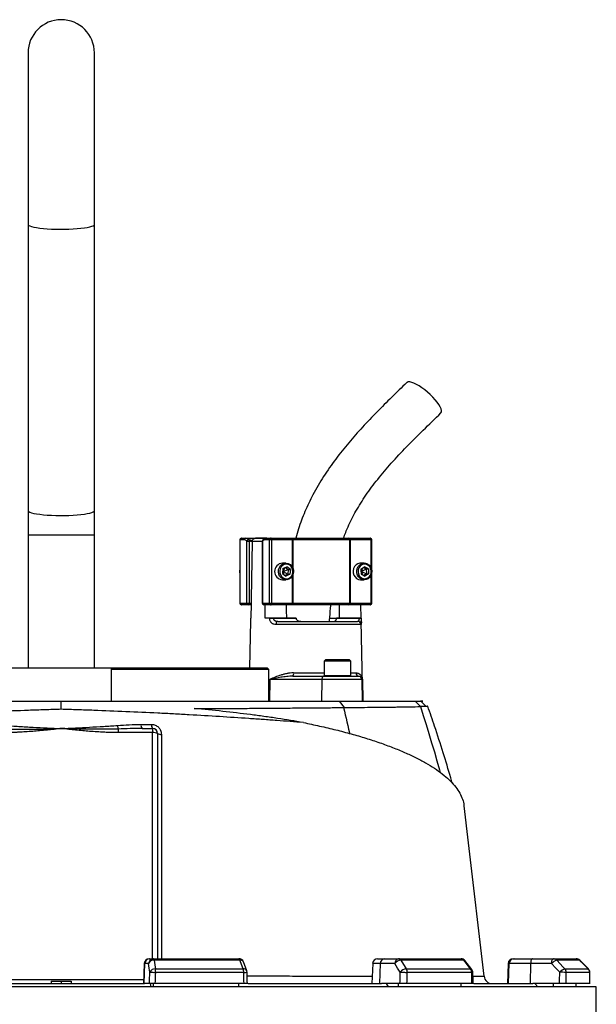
# Model space of a CAD drawing. Header units: millimetres. Extents: x 5387 to 12081, y 2394 to 14725.
# Tile 12 of 12: x 8137 to 9872, y 11763 to 14725. Entities that reach past the tile are written whole.
import ezdxf

# ---------------------------------------------------------------- set-up
doc = ezdxf.new("R2010")
doc.units = ezdxf.units.MM
doc.header["$LTSCALE"] = 5

msp = doc.modelspace()

# ---------------------------------------------------------------- linework, layer by layer
at = {"color": 7, "linetype": 'Continuous', "lineweight": 25}
for p, q in [((8161.6, 14624.9), (8161.6, 14109.1)), ((8361.6, 14109.1), (8361.6, 14624.9)), ((8161.6, 14109.1), (8161.6, 13248)), ((8361.6, 13248), (8361.6, 14109.1)), ((8161.6, 13248), (8161.6, 13174.9)), ((8361.6, 13174.9), (8361.6, 13248)), ((8161.6, 13174.9), (8161.6, 12774.9)), ((8361.6, 12774.9), (8361.6, 13174.9)), ((8798.8, 13159.9), (8798.8, 12969.9)), ((8799.2, 13159.9), (8799.2, 12969.9)), ((8812, 13159.9), (8799.2, 13159.9)), ((8803.8, 13164.9), (8816.5, 13164.9)), ((8816.5, 13164.9), (8879.7, 13164.9)), ((8820.4, 12969.9), (8820.4, 13156.4)), ((8820.4, 13156.4), (8827, 13156.4)), ((8827, 13156.4), (8827, 12969.9)), ((8836.2, 13155.1), (8836.2, 13154)), ((8878.7, 13164.9), (8845.8, 13164.9)), ((8866.4, 13156.4), (8866.4, 12969.9)), ((8866.8, 13156.4), (8866.8, 12969.9)), ((8888, 13159.9), (8875.2, 13159.9)), ((8879.7, 13164.9), (8892.5, 13164.9)), ((8894.6, 13159.9), (8888, 13159.9)), ((8888, 12969.9), (8888, 13159.9)), ((8892.5, 13164.9), (8955.2, 13164.9)), ((8894.6, 13159.9), (8894.6, 12969.9)), ((8957.4, 13159.9), (8894.6, 13159.9)), ((8955.2, 13164.9), (8958.2, 13164.9)), ((8958.8, 13159.9), (8957.4, 13159.9)), ((8958.2, 13164.9), (9126.3, 13164.9)), ((9129.7, 13159.9), (8958.8, 13159.9)), ((9126.3, 13164.9), (9128.9, 13164.9)), ((9128.9, 13164.9), (9191.6, 13164.9)), ((9129.7, 12969.9), (9129.7, 13159.9)), ((9131, 13159.9), (9129.7, 13159.9)), ((9131, 13159.9), (9131, 12969.9)), ((9193.7, 13159.9), (9131, 13159.9)), ((9196.6, 12969.9), (9196.6, 13159.9)), ((8937.8, 13089.9), (8926.9, 13089.9)), ((8928.4, 13073.4), (8927.1, 13059)), ((8927.5, 13063.5), (8929.6, 13064.9)), ((8927.8, 13066.9), (8929.6, 13064.9)), ((8928.4, 13073.4), (8940.4, 13079.3)), ((8932.9, 13075.6), (8929.6, 13064.9)), ((8929.6, 13064.9), (8944.6, 13070.8)), ((8929.6, 13064.9), (8930.7, 13056.1)), ((8929.6, 13064.9), (8943.3, 13056.5)), ((8936.4, 13077.3), (8944.6, 13070.8)), ((8951, 13070.8), (8940.4, 13079.3)), ((8944.6, 13070.8), (8943.3, 13056.5)), ((8944.6, 13070.8), (8951, 13070.8)), ((8951, 13070.8), (8949.6, 13056.5)), ((9173.4, 13089.9), (9162.5, 13089.9)), ((9163.1, 13071.6), (9174.1, 13079.3)), ((9163.1, 13071.6), (9163.6, 13057.2)), ((9163.3, 13066.5), (9165.3, 13064.9)), ((9163.4, 13063.1), (9165.3, 13064.9)), ((9166.9, 13074.3), (9165.3, 13064.9)), ((9165.3, 13064.9), (9179.4, 13072.6)), ((9165.3, 13064.9), (9167.8, 13054.8)), ((9165.3, 13064.9), (9179.9, 13058.2)), ((9171.3, 13077.3), (9179.4, 13072.6)), ((9185.7, 13072.6), (9174.1, 13079.3)), ((9179.4, 13072.6), (9185.7, 13072.6)), ((9179.4, 13072.6), (9179.9, 13058.2)), ((9185.7, 13072.6), (9186.2, 13058.2)), ((8926.9, 13039.9), (8937.8, 13039.9)), ((8927.1, 13059), (8937.7, 13050.5)), ((8943.3, 13056.5), (8935.3, 13052.5)), ((8949.6, 13056.5), (8937.7, 13050.5)), ((8943.3, 13056.5), (8949.6, 13056.5)), ((9162.5, 13039.9), (9173.4, 13039.9)), ((9163.6, 13057.2), (9175.2, 13050.5)), ((9179.9, 13058.2), (9171.7, 13052.5)), ((9186.2, 13058.2), (9175.2, 13050.5)), ((9179.9, 13058.2), (9186.2, 13058.2)), ((8799.2, 12969.9), (8820.4, 12969.9)), ((8824.9, 12964.9), (8803.8, 12964.9)), ((8820.4, 12969.9), (8827, 12969.9)), ((8833.1, 12964.9), (8824.9, 12964.9)), ((8827, 12969.9), (8833.2, 12969.9)), ((8833.2, 12969.9), (8832.4, 12924.9)), ((8866.8, 12969.9), (8888, 12969.9)), ((8892.5, 12964.9), (8871.4, 12964.9)), ((8874.7, 12924.9), (8875.4, 12964.9)), ((8888, 12969.9), (8894.6, 12969.9)), ((8955.2, 12964.9), (8892.5, 12964.9)), ((8894.6, 12969.9), (8957.4, 12969.9)), ((8958.2, 12964.9), (8955.2, 12964.9)), ((8957.4, 12969.9), (8958.8, 12969.9)), ((9126.3, 12964.9), (8958.2, 12964.9)), ((8958.8, 12969.9), (9129.7, 12969.9)), ((9128.9, 12964.9), (9126.3, 12964.9)), ((9191.6, 12964.9), (9128.9, 12964.9)), ((9129.7, 12969.9), (9131, 12969.9)), ((9131, 12969.9), (9193.7, 12969.9)), ((9162.3, 12964.9), (9162.9, 12924.9)), ((8830.8, 12916.7), (8828.4, 12774.9)), ((8831, 12924.9), (8831, 12924.7)), ((8832.4, 12924.9), (8831, 12924.9)), ((8888.7, 12924.9), (8874.7, 12924.9)), ((8888.7, 12924.7), (8888.7, 12924.9)), ((8899.5, 12924.9), (8899.5, 12924.7)), ((8968, 12924.9), (8899.5, 12924.9)), ((8899.5, 12924.7), (8968, 12924.7)), ((8913.1, 12914.9), (9153.4, 12914.9)), ((8968, 12924.9), (8968, 12924.7)), ((9022.8, 12915.5), (9022.8, 12914.9)), ((9035.9, 12914.9), (9035.9, 12915.5)), ((9042.6, 12915.5), (9042.6, 12914.9)), ((9050.2, 12915.5), (9050.2, 12914.9)), ((9061.8, 12914.9), (9061.8, 12915.5)), ((9089.8, 12923.1), (9069.9, 12923.1)), ((9090, 12924.7), (9090, 12924.9)), ((9158.6, 12924.9), (9090, 12924.9)), ((9090, 12924.7), (9158.6, 12924.7)), ((9158.6, 12924.7), (9158.6, 12924.9)), ((9164.3, 12924.7), (9164.3, 12924.9)), ((9168.7, 12674.9), (9164.5, 12916.7)), ((9163.3, 12905.1), (8907.7, 12905.1)), ((9057.8, 12799.9), (9052.8, 12794.9)), ((9057.8, 12799.9), (9107.6, 12799.9)), ((9107.6, 12799.9), (9127.8, 12799.9)), ((9132.8, 12794.9), (9127.8, 12799.9)), ((8111.6, 12774.9), (8411.6, 12774.9)), ((8411.6, 12774.9), (8411.6, 12674.9)), ((8411.6, 12774.9), (8881.6, 12774.9)), ((8886.6, 12769.9), (8411.6, 12769.9)), ((8886.6, 12769.9), (8881.6, 12774.9)), ((8886.6, 12674.9), (8886.6, 12769.9)), ((9052.8, 12794.9), (9052.8, 12751.9)), ((9109.7, 12794.9), (9052.8, 12794.9)), ((9132.8, 12794.9), (9109.7, 12794.9)), ((9132.8, 12751.9), (9132.8, 12794.9)), ((8889.3, 12740.1), (8888.6, 12674.9)), ((9045.9, 12740.1), (8889.3, 12740.1)), ((8958.6, 12749.9), (9052.3, 12749.9)), ((9045.9, 12740.1), (9045.1, 12674.9)), ((9166.3, 12740.1), (9045.9, 12740.1)), ((9052.3, 12749.9), (9156.3, 12749.9)), ((9156.3, 12749.9), (9157.1, 12749.9)), ((9166.3, 12740.1), (9167.4, 12674.9)), ((9167.6, 12740.1), (9166.3, 12740.1)), ((9167.6, 12740.1), (9168.7, 12674.9)), ((8261.3, 12650.2), (8261.4, 12674.9)), ((9113.9, 12655.6), (9098.5, 12674.9)), ((9343, 12658.5), (9326.9, 12674.9)), ((8432.9, 12590.9), (8432.9, 12580.1)), ((8504.7, 12592.5), (8536.6, 12592.5)), ((8536.6, 12592.5), (8536.6, 12580.1)), ((8536.6, 12580.1), (8432.9, 12580.1)), ((8551.6, 12577.5), (8551.6, 11899.9)), ((8511.3, 11885.4), (8509.2, 11824.9)), ((8510.8, 11824.9), (8512.9, 11885.4)), ((8524.5, 11885.4), (8512.9, 11885.4)), ((8526.3, 11899.9), (8527.6, 11899.9)), ((8527.6, 11899.9), (8539.3, 11899.9)), ((8539.3, 11899.9), (8795.8, 11899.9)), ((8799.3, 11895.5), (8541.2, 11895.5)), ((8819.6, 11863.9), (8809.8, 11890.2)), ((9198.7, 11885.4), (9196.5, 11824.9)), ((9213.6, 11899.9), (9233.7, 11899.9)), ((9220.6, 11824.9), (9222.2, 11885.4)), ((9265.3, 11885.4), (9222.2, 11885.4)), ((9233.7, 11899.9), (9276.8, 11899.9)), ((9276.8, 11899.9), (9464.6, 11899.9)), ((9472.6, 11895.5), (9283.7, 11895.5)), ((9497, 11868), (9476.3, 11894.2)), ((9606.5, 11885.4), (9604.4, 11824.9)), ((9607.3, 11824.9), (9609.4, 11885.4)), ((9674.1, 11885.4), (9609.4, 11885.4)), ((9621.5, 11899.9), (9624.1, 11899.9)), ((9624.1, 11899.9), (9679.2, 11899.9)), ((9673.4, 11824.9), (9674.1, 11885.4)), ((9737.2, 11885.4), (9674.1, 11885.4)), ((9679.2, 11899.9), (9742.3, 11899.9)), ((9742.3, 11899.9), (9811, 11899.9)), ((9821.5, 11895.5), (9752.3, 11895.5)), ((9847.6, 11869.2), (9821.7, 11895.4)), ((9847.6, 11869.2), (9821.7, 11895.4)), ((8544.9, 11869.3), (8809.1, 11869.3)), ((8810.6, 11858.7), (8545.7, 11858.7)), ((9299.9, 11869.3), (9493.3, 11869.3)), ((9496.7, 11858.7), (9302.7, 11858.7)), ((9776.6, 11869.3), (9847.4, 11869.3)), ((9851.8, 11858.7), (9780.8, 11858.7)), ((8010.9, 11824.9), (8512.2, 11824.9)), ((8231.6, 11832.4), (8231.6, 11824.9)), ((8231.6, 11832.4), (8261.6, 11832.4)), ((8261.6, 11832.4), (8261.6, 11824.9)), ((8261.6, 11832.4), (8291.6, 11832.4)), ((8291.6, 11832.4), (8291.6, 11824.9)), ((8527, 11824.9), (8512.2, 11824.9)), ((8529, 11824.9), (8530.8, 11814.9)), ((8539.3, 11814.9), (8539.3, 11824.9)), ((8811.7, 11824.9), (8544.5, 11824.9)), ((8795.8, 11814.9), (8795.8, 11824.9)), ((8823.7, 11824.9), (9225.7, 11824.9)), ((9280.6, 11824.9), (9225.7, 11824.9)), ((9238.8, 11824.9), (9245.2, 11814.9)), ((9276.8, 11814.9), (9276.8, 11824.9)), ((9497.4, 11824.9), (9301.8, 11824.9)), ((9464.6, 11814.9), (9464.6, 11824.9)), ((9503, 11824.9), (9680.8, 11824.9)), ((9761.1, 11824.9), (9680.8, 11824.9)), ((9686.7, 11824.9), (9696.1, 11814.9)), ((9742.3, 11814.9), (9742.3, 11824.9)), ((9852, 11824.9), (9780.4, 11824.9)), ((9811, 11814.9), (9811, 11824.9)), ((9871.6, 11814.9), (6651.6, 11814.9)), ((9871.6, 11369.8), (9871.6, 11814.9))]:
    msp.add_line(p, q, dxfattribs=at)
at = {"color": 8, "linetype": 'Continuous', "lineweight": 25}
for p, q in [((8161.6, 13174.9), (8361.6, 13174.9)), ((8799.2, 13159.9), (8798.8, 13159.9)), ((8826.5, 13161), (8836.8, 13158)), ((8866.4, 13155.1), (8836.2, 13155.1)), ((8866.4, 13156.4), (8866.8, 13156.4)), ((8957.4, 13077.5), (8957.4, 13159.9)), ((8958.8, 13159.9), (8958.8, 13074.1)), ((9193.7, 13076), (9193.7, 13159.9)), ((9196.6, 13159.9), (9193.7, 13159.9)), ((8957.4, 12969.9), (8957.4, 13052.4)), ((8958.8, 13055.8), (8958.8, 12969.9)), ((9193.7, 12969.9), (9193.7, 13053.8)), ((8798.8, 12969.9), (8799.2, 12969.9)), ((8866.4, 12969.9), (8866.8, 12969.9)), ((9193.7, 12969.9), (9196.6, 12969.9)), ((9069.7, 12924.7), (9090.8, 12924.7)), ((8960.8, 12759.7), (9052.8, 12759.7)), ((9052.8, 12751.9), (9109.7, 12751.9)), ((9109.7, 12751.9), (9132.8, 12751.9)), ((9132.8, 12759.7), (9148.2, 12759.7)), ((8536.6, 11899.9), (8536.6, 12580.1)), ((8512.9, 11885.4), (8511.3, 11885.4)), ((9222.2, 11885.4), (9198.7, 11885.4)), ((9609.4, 11885.4), (9606.5, 11885.4)), ((9821.5, 11895.5), (9821.7, 11895.5)), ((9847.4, 11869.3), (9847.7, 11869.3)), ((9851.8, 11858.7), (9852, 11858.8)), ((8013.4, 11837.3), (8509.7, 11837.3))]:
    msp.add_line(p, q, dxfattribs=at)
at = {"color": 8, "linetype": 'Continuous', "lineweight": 25, "flags": 128}
for points in [[(8161.6, 14109.1), (8161.8, 14108.1), (8163.6, 14106.2), (8167.1, 14104.3), (8172.3, 14102.5), (8179.1, 14100.8), (8187.4, 14099.3), (8197, 14097.9), (8207.7, 14096.8), (8219.5, 14095.8), (8231.9, 14095.1), (8244.9, 14094.7), (8258.2, 14094.5), (8271.6, 14094.5), (8284.7, 14094.9), (8297.5, 14095.5), (8309.6, 14096.3), (8320.9, 14097.3), (8331.1, 14098.6), (8340, 14100), (8347.6, 14101.6), (8353.6, 14103.4), (8358, 14105.2), (8360.7, 14107.2), (8361.6, 14109.1)], [(8161.6, 13248), (8161.8, 13247), (8163.6, 13245.1), (8167.1, 13243.2), (8172.3, 13241.4), (8179.1, 13239.7), (8187.4, 13238.2), (8197, 13236.9), (8207.7, 13235.7), (8219.5, 13234.8), (8231.9, 13234.1), (8244.9, 13233.6), (8258.2, 13233.4), (8271.6, 13233.5), (8284.7, 13233.8), (8297.5, 13234.4), (8309.6, 13235.2), (8320.9, 13236.2), (8331.1, 13237.5), (8340, 13239), (8347.6, 13240.6), (8353.6, 13242.3), (8358, 13244.2), (8360.7, 13246.1), (8361.6, 13248)], [(9111.1, 12655.5), (9113.7, 12644.8), (9116.2, 12634), (9118.7, 12623.2), (9121.2, 12612.4), (9123.7, 12601.6), (9126.1, 12590.8), (9128.6, 12580), (9129.1, 12577.7)], [(9342.1, 12658.4), (9350.9, 12631.4), (9359.4, 12604.3), (9367.8, 12577.1), (9376.1, 12549.9), (9384.2, 12522.6), (9392.1, 12495.3), (9399.8, 12467.9), (9401.9, 12460.5)]]:
    msp.add_lwpolyline(points, dxfattribs=at)
at = {"color": 7, "linetype": 'Continuous', "lineweight": 25, "flags": 128}
for points in [[(9403.9, 13541.8), (9404.2, 13542.1), (9405.6, 13545.1), (9405.8, 13549.2), (9404.5, 13554.3), (9401.9, 13560.3), (9398, 13567), (9392.9, 13574.2), (9386.8, 13581.7), (9379.8, 13589.4), (9372, 13597), (9363.8, 13604.4), (9355.3, 13611.4), (9346.7, 13617.7), (9338.3, 13623.3), (9330.2, 13627.9), (9322.8, 13631.5), (9316, 13633.9), (9310.3, 13635.2), (9305.6, 13635.2), (9302.1, 13633.9), (9301.2, 13633.2)], [(8836.2, 13154), (8833.4, 12983), (8833.2, 12969.9)], [(8894.6, 13159.9), (8894.6, 13160.9), (8894.5, 13161.8), (8894.3, 13162.7), (8894, 13163.4), (8893.7, 13164.1), (8893.3, 13164.5), (8892.9, 13164.8), (8892.5, 13164.9)], [(8957.4, 13159.9), (8957.3, 13160.9), (8957.2, 13161.8), (8957, 13162.7), (8956.7, 13163.4), (8956.4, 13164.1), (8956, 13164.5), (8955.6, 13164.8), (8955.2, 13164.9)], [(9131, 13159.9), (9130.9, 13160.9), (9130.8, 13161.8), (9130.6, 13162.7), (9130.4, 13163.4), (9130, 13164.1), (9129.7, 13164.5), (9129.3, 13164.8), (9128.9, 13164.9)], [(9193.7, 13159.9), (9193.7, 13160.9), (9193.5, 13161.8), (9193.3, 13162.7), (9193.1, 13163.4), (9192.8, 13164.1), (9192.4, 13164.5), (9192, 13164.8), (9191.6, 13164.9)], [(8960.3, 13062.4), (8958.8, 13055.7), (8955.8, 13049.8), (8951.4, 13045), (8946.1, 13041.7), (8940.1, 13040), (8933.9, 13040.3), (8928, 13042.3), (8922.9, 13046.1), (8918.8, 13051.2), (8916.2, 13057.3), (8915.1, 13064), (8915.7, 13070.8), (8918, 13077.2), (8921.7, 13082.6), (8926.6, 13086.7), (8932.4, 13089.2), (8938.5, 13089.9), (8944.6, 13088.7), (8950.2, 13085.8), (8954.8, 13081.3), (8958.2, 13075.6), (8960.1, 13069.2), (8960.3, 13062.4)], [(8958.9, 13062.7), (8958.6, 13068.9), (8956.8, 13074.9), (8953.5, 13080), (8949.1, 13083.9), (8943.9, 13086.2), (8938.2, 13086.9), (8932.6, 13085.7), (8927.6, 13082.9), (8923.4, 13078.6), (8920.6, 13073.2), (8919.2, 13067.1), (8919.4, 13060.9), (8921.2, 13055), (8924.5, 13049.8), (8928.9, 13045.9), (8934.2, 13043.6), (8939.8, 13042.9), (8945.4, 13044.1), (8950.5, 13046.9), (8954.6, 13051.2), (8957.5, 13056.6), (8958.9, 13062.7)], [(9162.5, 13089.9), (9160.1, 13089.8), (9154.1, 13088.1), (9148.7, 13084.7), (9144.4, 13079.9), (9141.4, 13074), (9140, 13067.3), (9140.2, 13060.5), (9142.1, 13054), (9145.5, 13048.4), (9150.2, 13043.9), (9155.8, 13041), (9161.9, 13039.9), (9162.5, 13039.9)], [(9196, 13065.9), (9195.4, 13059.1), (9193.2, 13052.8), (9189.5, 13047.3), (9184.6, 13043.2), (9178.9, 13040.6), (9172.7, 13039.9), (9166.7, 13041), (9161.1, 13043.9), (9156.4, 13048.4), (9153, 13054), (9151.1, 13060.5), (9150.8, 13067.3), (9152.3, 13074), (9155.3, 13079.9), (9159.6, 13084.7), (9165, 13088.1), (9171, 13089.8), (9177.1, 13089.6), (9183, 13087.5), (9188.2, 13083.8), (9192.3, 13078.7), (9195, 13072.6), (9196, 13065.9)], [(9194.6, 13065.8), (9193.6, 13071.9), (9191, 13077.5), (9187.1, 13082.1), (9182.2, 13085.3), (9176.7, 13086.8), (9171, 13086.5), (9165.7, 13084.5), (9161, 13080.9), (9157.5, 13076.1), (9155.3, 13070.3), (9154.7, 13064), (9155.8, 13057.9), (9158.3, 13052.3), (9162.2, 13047.7), (9167.1, 13044.5), (9172.6, 13043), (9178.3, 13043.3), (9183.7, 13045.3), (9188.3, 13048.9), (9191.8, 13053.8), (9194, 13059.5), (9194.6, 13065.8)], [(8824.9, 12964.9), (8825.3, 12965), (8825.7, 12965.3), (8826.1, 12965.7), (8826.4, 12966.4), (8826.6, 12967.1), (8826.8, 12968), (8827, 12968.9), (8827, 12969.9)], [(8892.5, 12964.9), (8892.9, 12965), (8893.3, 12965.3), (8893.7, 12965.7), (8894, 12966.4), (8894.3, 12967.1), (8894.5, 12968), (8894.6, 12968.9), (8894.6, 12969.9)], [(8940.1, 12924.9), (8939.7, 12948.7), (8939.4, 12964.9)], [(8955.2, 12964.9), (8955.6, 12965), (8956, 12965.3), (8956.4, 12965.7), (8956.7, 12966.4), (8957, 12967.1), (8957.2, 12968), (8957.3, 12968.9), (8957.4, 12969.9)], [(9098.2, 12964.9), (9097.9, 12948.7), (9097.5, 12924.9)], [(9128.9, 12964.9), (9129.3, 12965), (9129.7, 12965.3), (9130, 12965.7), (9130.4, 12966.4), (9130.6, 12967.1), (9130.8, 12968), (9130.9, 12968.9), (9131, 12969.9)], [(9191.6, 12964.9), (9192, 12965), (9192.4, 12965.3), (9192.8, 12965.7), (9193.1, 12966.4), (9193.3, 12967.1), (9193.5, 12968), (9193.7, 12968.9), (9193.7, 12969.9)], [(8913.1, 12914.9), (8912.1, 12914.7), (8911.1, 12914.2), (8910.2, 12913.3), (8909.3, 12912), (8908.7, 12910.6), (8908.2, 12908.9), (8907.8, 12907), (8907.7, 12905.1)], [(9052.3, 12749.9), (9051, 12749.7), (9049.8, 12749.2), (9048.7, 12748.3), (9047.8, 12747), (9047, 12745.6), (9046.4, 12743.9), (9046, 12742), (9045.9, 12740.1)], [(9358.2, 12660.1), (9351.6, 12666.6), (9343.4, 12674.9)], [(9533.9, 11847.1), (9486.7, 12248.4), (9473.6, 12360.1)], [(8528.2, 11859.2), (8526.4, 11872), (8524.5, 11885.4)], [(8541.2, 11895.5), (8541, 11896.5), (8540.8, 11897.4), (8540.6, 11898.1), (8540.3, 11898.8), (8540.1, 11899.3), (8539.8, 11899.6), (8539.6, 11899.8), (8539.3, 11899.9)], [(8541.2, 11895.5), (8544.2, 11874.3), (8544.9, 11869.3)], [(8809.1, 11869.3), (8801.2, 11890.5), (8799.3, 11895.5)], [(9281.5, 11859.2), (9273.6, 11872), (9265.3, 11885.4)], [(9283.7, 11895.5), (9296.8, 11874.3), (9299.9, 11869.3)], [(9493.3, 11869.3), (9476.6, 11890.5), (9472.6, 11895.5)], [(9679.2, 11899.9), (9678.2, 11899.6), (9677.3, 11898.8), (9676.4, 11897.5), (9675.6, 11895.7), (9675, 11893.5), (9674.5, 11891), (9674.2, 11888.3), (9674.1, 11885.4)], [(9737.2, 11885.4), (9737.3, 11888.3), (9737.6, 11891), (9738.1, 11893.5), (9738.7, 11895.7), (9739.5, 11897.5), (9740.4, 11898.8), (9741.3, 11899.6), (9742.3, 11899.9)], [(9761.5, 11859.2), (9749.6, 11872), (9737.2, 11885.4)], [(9752.3, 11895.5), (9772, 11874.3), (9776.6, 11869.3)], [(9847.4, 11869.3), (9826.4, 11890.5), (9821.5, 11895.5)], [(8528.2, 11859.2), (8529, 11859.2), (8530.3, 11859.2), (8532.2, 11859.1), (8534.4, 11859.1), (8537, 11859), (8539.8, 11858.9), (8542.7, 11858.8), (8545.7, 11858.7)], [(8821.7, 11824.7), (8821.4, 11833.3), (8820.6, 11859.2)], [(9281.5, 11859.2), (9283.6, 11859.2), (9286.1, 11859.2), (9288.8, 11859.1), (9291.7, 11859.1), (9294.7, 11859), (9297.6, 11858.9), (9300.3, 11858.8), (9302.7, 11858.7)], [(9501, 11824.5), (9500.8, 11833.1), (9500.2, 11859)], [(9852.2, 11824.3), (9852.2, 11832.9), (9852, 11858.8)]]:
    msp.add_lwpolyline(points, dxfattribs=at)
at = {"color": 7, "linetype": 'Continuous', "lineweight": 25}
for centre, radius, start, end in [((8261.6, 14624.9), 100, 0, 180), ((8803.8, 13159.9), 5, 90, 180), ((8804, 13160.1), 4.78, 92.9521, 182.6753), ((8816.8, 13160.1), 4.78, 92.9521, 182.6753), ((8825.7, 13155.6), 5.44, 82.4634, 171.7428), ((8821.5, 13158.1), 5.78, 343.119, 30.4631), ((8871.4, 13156.4), 5, 130.9851, 180), ((8880, 13160.1), 4.78, 92.9521, 182.6753), ((8892.8, 13160.1), 4.78, 92.9521, 182.6753), ((8948.4, 13161.1), 10.5, 353.2811, 21.0059), ((9125.3, 13160.6), 4.44, 351.2804, 77.1075), ((9191.6, 13159.9), 5, 0, 90), ((8814.2, 13064.9), 16.4, 160.563, 199.437), ((8928.8, 13064.9), 25.1, 94.4393, 265.5607), ((8803.8, 12969.9), 5, 180, 270), ((8804, 12969.7), 4.78, 177.3247, 267.0479), ((8825.1, 12969.7), 4.78, 177.3247, 267.0479), ((8871.4, 12969.9), 5, 180, 270), ((8871.6, 12969.7), 4.78, 177.3247, 267.0479), ((8892.8, 12969.7), 4.78, 177.3247, 267.0479), ((8948.4, 12968.7), 10.5, 338.9941, 6.7189), ((9125.3, 12969.2), 4.44, 282.8925, 8.7196), ((9191.6, 12969.9), 5, 270, 0), ((8894.1, 12497.7), 427.1, 89.2782, 90.7218), ((9153.4, 12904.9), 9.96, 0.7545, 89.7637), ((9161.5, 12824.7), 100.1, 88.348, 91.652), ((8947.9, 12757.4), 13.1, 324.8587, 10.1607), ((9054.8, 12751.9), 2, 180, 270), ((9130.8, 12751.9), 2, 270, 0), ((9157.6, 12759.4), 9.47, 177.7132, 266.4652), ((9156.3, 12739.9), 10, 0.9994, 89.9994), ((8477.3, 12605.3), 46.7, 184.304, 197.9089), ((8518.3, 12602.4), 16.8, 171.2978, 216.0649), ((8548.4, 12602.4), 15.5, 170.7773, 219.9694), ((8536.6, 12577.5), 15, 0, 90), ((8540.2, 12556.5), 23.8, 61.5184, 98.7795), ((8560.6, 12591.7), 16.9, 237.654, 277.3944), ((8526.3, 11884.9), 15, 90, 178), ((8527.7, 11885), 14.9, 90.4215, 178.4553), ((8539.4, 11885), 14.9, 90.4215, 178.4553), ((8539.5, 11879.5), 16.1, 83.7429, 158.5193), ((8795.8, 11884.9), 15, 20.5535, 90), ((8794, 11894.9), 5.3, 6.7296, 71.0233), ((9213.6, 11884.9), 15, 90, 178), ((9235.6, 11886.6), 13.5, 98.2348, 184.9179), ((9278.8, 11886.6), 13.5, 98.2348, 184.9179), ((9284.7, 11871.9), 23.6, 92.4559, 145.0656), ((9276.2, 11891.4), 8.52, 28.8176, 86.1145), ((9464.6, 11884.9), 15, 38.2646, 90), ((9464.2, 11889.6), 10.3, 34.8552, 87.9943), ((9621.5, 11884.9), 15, 90, 178), ((9624.2, 11885), 14.9, 90.3923, 178.4241), ((9760.6, 11866.7), 30, 106.0682, 141.3112), ((9742.2, 11886.2), 13.7, 42.8743, 89.6804), ((9811, 11884.9), 15, 44.7469, 90), ((9811, 11885.3), 14.6, 44.3985, 89.9144), ((8543.1, 11853.3), 16.1, 83.7614, 158.5219), ((8483, 11859.3), 62.6, 359.4265, 9.1692), ((8775.8, 11859.3), 34.9, 359.0537, 16.7265), ((8805.6, 11858.7), 15, 1.8849, 20.553), ((9300.9, 11845.7), 23.6, 92.473, 145.0626), ((9282.9, 11859.1), 19.8, 358.912, 31.174), ((9479, 11859), 17.6, 359.1134, 35.8752), ((9485.2, 11858.7), 15, 1.298, 38.2638), ((9785, 11840.4), 30, 106.0844, 141.3032), ((9763.8, 11589), 270.2, 86.3999, 90.4867), ((9765.3, 11858.8), 15.5, 359.7313, 42.9143), ((9836.6, 11858.7), 15.1, 359.9192, 44.4068), ((9837, 11858.7), 15, 0.363, 44.7461), ((9558.8, 11849.9), 25, 186.2771, 269.719)]:
    msp.add_arc(centre, radius, start, end, dxfattribs=at)
at = {"color": 8, "linetype": 'Continuous', "lineweight": 25}
for centre, radius, start, end in [((8870.9, 13157.2), 4.09, 133.5963, 190.8042), ((8800.8, 11885.4), 10.2, 27.5644, 98.4179), ((9473.2, 11891.3), 4.28, 42.9918, 97.8734), ((8810.6, 11859.2), 10.2, 27.6855, 98.3818), ((8809.2, 11988.3), 129.6, 270.6238, 275.0404), ((9493.9, 11865.1), 4.27, 43.0353, 97.8333), ((9496.9, 11874.7), 16, 268.9749, 281.8624)]:
    msp.add_arc(centre, radius, start, end, dxfattribs=at)
at = {"color": 7, "linetype": 'Continuous', "lineweight": 25}
for centre, major_axis, ratio, start_param, end_param in [((8217, 11470.6), (1689, 49111.2), 0.006057, 4.719811, 4.72051), ((8231.8, 11470.1), (1703.8, 49111.2), 0.00611, 4.719826, 4.720514), ((8231.8, 11470.1), (-1625.9, 49111.2), 0.012035, 4.719215, 4.719903), ((8168.8, 11470.6), (1314.4, 49111.2), 0.022431, 4.720203, 4.720902), ((8180.2, 11470.1), (1325.9, 49111.2), 0.022626, 4.720224, 4.720912), ((8180.2, 11470.1), (-1112.8, 49111.2), 0.026971, 4.719002, 4.71969), ((8145.3, 11470.6), (587.2, 49111.2), 0.03281, 4.719995, 4.720694), ((8150.5, 11470.1), (592.3, 49111.2), 0.033097, 4.720013, 4.720701), ((8150.5, 11470.1), (-300.8, 49111.2), 0.03469, 4.719401, 4.720089)]:
    msp.add_ellipse(centre, major_axis=major_axis, ratio=ratio, start_param=start_param, end_param=end_param, dxfattribs=at)
for points, knots in [([(9301.2, 13633.2), (9286, 13618.5), (9255.9, 13589.2), (9211.3, 13544.8), (9168, 13499.5), (9126.3, 13452.6), (9086.8, 13403.4), (9050.5, 13351.3), (9019.5, 13298.4), (8994.3, 13245.6), (8977.3, 13201.7), (8970.1, 13174.3), (8967.6, 13164.9)], [0, 0, 0, 0, 0.11056, 0.219929, 0.328681, 0.437276, 0.545816, 0.654572, 0.763589, 0.858182, 0.951275, 1, 1, 1, 1]), ([(9110.9, 13164.9), (9115.2, 13176.6), (9125.8, 13204.9), (9148.4, 13248.2), (9178.4, 13295.8), (9214.2, 13343.6), (9255.3, 13391.9), (9301.2, 13440.9), (9351.3, 13490.9), (9386.1, 13524.5), (9403.9, 13541.8)], [0, 0, 0, 0, 0.075271, 0.182926, 0.298025, 0.421459, 0.553637, 0.694484, 0.84354, 1, 1, 1, 1]), ([(8820.4, 13156.4), (8819, 13157.6), (8817.6, 13158.4), (8814.9, 13159.6), (8813.4, 13159.9), (8812, 13159.9)], [0, 0, 0, 0, 0.5, 0.5, 1, 1, 1, 1]), ([(8816.5, 13164.9), (8818.2, 13164.9), (8819.9, 13164.6), (8823.2, 13163.3), (8824.9, 13162.3), (8826.5, 13161)], [0, 0, 0, 0, 0.5, 0.5, 1, 1, 1, 1]), ([(8836.2, 13155.1), (8836.3, 13155.7), (8836.3, 13156.4), (8836.6, 13157.7), (8836.8, 13158.4), (8837.6, 13160.2), (8838.4, 13161.3), (8839.7, 13162.7), (8840.2, 13163), (8841.3, 13163.7), (8841.8, 13164), (8843, 13164.5), (8843.6, 13164.6), (8844.8, 13164.9), (8845.4, 13164.9), (8846, 13164.9)], [0, 0, 0, 0, 0.125, 0.125, 0.25, 0.25, 0.5, 0.5, 0.625, 0.625, 0.75, 0.75, 0.875, 0.875, 1, 1, 1, 1]), ([(8875.2, 13159.9), (8873.8, 13159.9), (8872.3, 13159.6), (8869.6, 13158.4), (8868.2, 13157.6), (8866.8, 13156.4)], [0, 0, 0, 0, 0.5, 0.5, 1, 1, 1, 1]), ([(8879.7, 13164.9), (8879.5, 13164.9), (8877.6, 13165), (8874.2, 13164), (8870.6, 13162.3), (8868.7, 13160.6), (8868.2, 13160)], [0, 0, 0, 0, 0.050093, 0.43798, 0.830713, 1, 1, 1, 1]), ([(9068.7, 12914.9), (9069, 12919.1), (9070.2, 12935.1), (9071.5, 12951.8), (9072.8, 12964.3), (9072.9, 12965.1)], [0, 0, 0, 0, 0.252856, 0.951016, 1, 1, 1, 1]), ([(8831, 12924.7), (8831, 12922.6), (8830.9, 12919.7), (8830.9, 12917.3), (8830.8, 12916.7)], [0, 0, 0, 0, 0.733208, 1, 1, 1, 1]), ([(8888.7, 12924.9), (8889.5, 12924.9), (8890.3, 12924.9), (8892, 12924.9), (8892.9, 12924.9), (8894.8, 12924.9), (8895.8, 12924.9), (8897.7, 12924.9), (8898.6, 12924.9), (8899.5, 12924.9)], [0, 0, 0, 0, 0.25, 0.25, 0.5, 0.5, 0.75, 0.75, 1, 1, 1, 1]), ([(8907.7, 12905.1), (8905.3, 12905.1), (8903, 12905.5), (8899.6, 12906.7), (8898.5, 12907.2), (8896.5, 12908.5), (8895.5, 12909.2), (8894.2, 12910.5), (8893.7, 12911), (8892.9, 12911.9), (8892.5, 12912.4), (8891.5, 12914), (8890.8, 12915.2), (8889.8, 12917.7), (8889.4, 12919.1), (8888.9, 12921.8), (8888.7, 12923.3), (8888.7, 12924.7)], [0, 0, 0, 0, 0.25, 0.25, 0.375, 0.375, 0.5, 0.5, 0.5625, 0.5625, 0.625, 0.625, 0.75, 0.75, 0.875, 0.875, 1, 1, 1, 1]), ([(8899.5, 12924.7), (8899.5, 12923.9), (8899.6, 12923.1), (8900, 12921.6), (8900.4, 12920.8), (8901.2, 12919.5), (8901.7, 12918.9), (8902.9, 12917.9), (8903.5, 12917.4), (8904.8, 12916.6), (8905.5, 12916.3), (8907, 12915.8), (8907.7, 12915.6), (8910, 12915.1), (8911.5, 12914.9), (8913.1, 12914.9)], [0, 0, 0, 0, 0.125, 0.125, 0.25, 0.25, 0.375, 0.375, 0.5, 0.5, 0.625, 0.625, 0.75, 0.75, 1, 1, 1, 1]), ([(8968.5, 12923.1), (8968.7, 12922.3), (8969.1, 12921.5), (8969.9, 12920.2), (8970.5, 12919.6), (8972.2, 12918), (8973.6, 12917.1), (8976.5, 12915.9), (8978, 12915.5), (8981.2, 12915), (8982.7, 12914.9), (8984.3, 12914.9)], [0, 0, 0, 0, 0.125, 0.125, 0.25, 0.25, 0.5, 0.5, 0.75, 0.75, 1, 1, 1, 1]), ([(9082.2, 12914.9), (9083, 12914.9), (9083.9, 12915), (9085.4, 12915.5), (9086.1, 12915.9), (9087.2, 12916.8), (9087.5, 12917.2), (9088.1, 12918), (9088.4, 12918.5), (9088.9, 12919.6), (9089.1, 12920.2), (9089.5, 12921.5), (9089.6, 12922.3), (9089.7, 12923.1)], [0, 0, 0, 0, 0.25, 0.25, 0.5, 0.5, 0.625, 0.625, 0.75, 0.75, 0.875, 0.875, 1, 1, 1, 1]), ([(9153.4, 12914.9), (9154.1, 12914.9), (9154.8, 12915.1), (9156.1, 12915.7), (9156.6, 12916.3), (9157.4, 12917.4), (9157.6, 12917.9), (9158, 12918.9), (9158.1, 12919.5), (9158.4, 12920.8), (9158.5, 12921.6), (9158.6, 12923.1), (9158.6, 12923.9), (9158.6, 12924.7)], [0, 0, 0, 0, 0.25, 0.25, 0.5, 0.5, 0.625, 0.625, 0.75, 0.75, 0.875, 0.875, 1, 1, 1, 1]), ([(9158.6, 12924.9), (9159.4, 12924.9), (9160.2, 12924.9), (9161.7, 12924.9), (9162.3, 12924.9), (9163.3, 12924.9), (9163.7, 12924.9), (9164.2, 12924.9), (9164.4, 12924.9), (9164.3, 12924.9)], [0, 0, 0, 0, 0.25, 0.25, 0.5, 0.5, 0.75, 0.75, 1, 1, 1, 1]), ([(9164.3, 12924.7), (9164.4, 12922.6), (9164.5, 12919.7), (9164.5, 12917.3), (9164.5, 12916.7)], [0, 0, 0, 0, 0.733208, 1, 1, 1, 1]), ([(8960.8, 12759.7), (8957.4, 12759.7), (8954, 12759.5), (8947.4, 12758.8), (8944.2, 12758.3), (8937.8, 12757.1), (8934.6, 12756.4), (8928.4, 12754.8), (8925.3, 12753.9), (8916.4, 12751.1), (8910.7, 12749.1), (8902.4, 12745.8), (8899.7, 12744.7), (8895.7, 12743), (8894.4, 12742.4), (8892.5, 12741.5), (8891.8, 12741.2), (8890.6, 12740.7), (8889.9, 12740.4), (8889.3, 12740.1)], [0, 0, 0, 0, 0.125, 0.125, 0.25, 0.25, 0.375, 0.375, 0.5, 0.5, 0.75, 0.75, 0.875, 0.875, 0.9375, 0.9375, 0.96875, 0.96875, 1, 1, 1, 1]), ([(8958.6, 12749.9), (8952.3, 12749.9), (8946.2, 12749.5), (8934.1, 12748.3), (8928.2, 12747.4), (8916.7, 12745.6), (8911, 12744.5), (8902.7, 12742.9), (8900, 12742.3), (8894.6, 12741.2), (8891.9, 12740.6), (8889.3, 12740.1)], [0, 0, 0, 0, 0.25, 0.25, 0.5, 0.5, 0.75, 0.75, 0.875, 0.875, 1, 1, 1, 1]), ([(9148.2, 12759.7), (9149.8, 12759.7), (9151.3, 12759.5), (9154.1, 12758.8), (9155.4, 12758.3), (9159, 12756.5), (9161, 12754.9), (9163.4, 12752.1), (9164.1, 12751.1), (9165.3, 12749), (9165.8, 12748), (9166.6, 12745.8), (9167, 12744.7), (9167.3, 12742.9), (9167.4, 12742.4), (9167.5, 12741.2), (9167.6, 12740.7), (9167.6, 12740.1)], [0, 0, 0, 0, 0.125, 0.125, 0.25, 0.25, 0.5, 0.5, 0.625, 0.625, 0.75, 0.75, 0.875, 0.875, 0.9375, 0.9375, 1, 1, 1, 1]), ([(9157.1, 12749.9), (9157.9, 12749.9), (9158.8, 12749.8), (9160.3, 12749.4), (9161, 12749.2), (9162.9, 12748.3), (9164, 12747.4), (9165.7, 12745.6), (9166.4, 12744.5), (9167.3, 12742.4), (9167.5, 12741.2), (9167.6, 12740.1)], [0, 0, 0, 0, 0.125, 0.125, 0.25, 0.25, 0.5, 0.5, 0.75, 0.75, 1, 1, 1, 1]), ([(7424.5, 12674.9), (7426.1, 12674.9), (7429.2, 12674.9), (7433.9, 12674.9), (7438.6, 12674.9), (7443.4, 12674.9), (7448.2, 12674.9), (7453, 12674.9), (7457.9, 12674.9), (7462.8, 12674.9), (7467.8, 12674.9), (7472.8, 12674.9), (7477.8, 12674.9), (7482.9, 12674.9), (7488, 12674.9), (7493.1, 12674.9), (7498.3, 12674.9), (7508.7, 12674.9), (7524.7, 12674.9), (7546.4, 12674.9), (7568.8, 12674.9), (7599.4, 12674.9), (7639.1, 12674.9), (7688.8, 12674.9), (7740.3, 12674.9), (7793.4, 12674.9), (7848.1, 12674.9), (7904.2, 12674.9), (7961.7, 12674.9), (8010.6, 12674.9), (8050.1, 12674.9), (8079.8, 12674.9), (8109.7, 12674.9), (8134.3, 12674.9), (8153.3, 12674.9), (8166.7, 12674.9), (8180.2, 12674.9), (8193.7, 12674.9), (8207.2, 12674.9), (8220.7, 12674.9), (8234.2, 12674.9), (8247.8, 12674.9), (8256.8, 12674.9), (8261.4, 12674.9)], [0, 0, 0, 0, 0.007838, 0.015672, 0.023502, 0.031329, 0.039153, 0.046974, 0.054793, 0.06261, 0.070425, 0.078239, 0.086052, 0.093864, 0.101677, 0.109489, 0.117302, 0.125116, 0.156296, 0.187422, 0.218516, 0.249602, 0.312314, 0.374899, 0.437373, 0.499769, 0.562037, 0.624234, 0.686994, 0.749664, 0.780942, 0.812191, 0.843434, 0.874698, 0.888628, 0.90255, 0.916468, 0.930383, 0.944298, 0.958215, 0.972136, 0.986063, 1, 1, 1, 1]), ([(8261.3, 12650.2), (8245, 12649.7), (8228.6, 12649.2), (8196, 12648.2), (8179.7, 12647.6), (8131.1, 12645.9), (8098.9, 12644.6), (8034.7, 12641.8), (8002.8, 12640.4), (7963.2, 12638.4), (7955.3, 12638), (7939.5, 12637.2), (7931.6, 12636.8), (7908, 12635.5), (7892.4, 12634.7), (7846.1, 12632), (7815.7, 12630.2), (7756.1, 12626.5), (7726.9, 12624.6), (7683.9, 12621.7), (7669.7, 12620.7), (7648.6, 12619.2), (7641.6, 12618.7), (7627.7, 12617.7), (7620.7, 12617.2), (7586.3, 12614.6), (7559.7, 12612.6), (7534, 12610.6)], [0, 0, 0, 0, 0.0625, 0.0625, 0.125, 0.125, 0.25, 0.25, 0.375, 0.375, 0.40625, 0.40625, 0.4375, 0.4375, 0.5, 0.5, 0.625, 0.625, 0.75, 0.75, 0.8125, 0.8125, 0.84375, 0.84375, 0.875, 0.875, 1, 1, 1, 1]), ([(8990.1, 12610.4), (8964.3, 12612.5), (8937.7, 12614.5), (8903.2, 12617), (8896.3, 12617.5), (8882.3, 12618.5), (8875.3, 12619), (8854.2, 12620.5), (8840, 12621.5), (8768.1, 12626.4), (8708.4, 12630.2), (8631.1, 12634.6), (8615.5, 12635.5), (8591.8, 12636.7), (8583.9, 12637.1), (8568.1, 12637.9), (8560.1, 12638.3), (8520.4, 12640.3), (8488.5, 12641.8), (8424.2, 12644.5), (8391.9, 12645.8), (8343.1, 12647.6), (8326.8, 12648.1), (8294.2, 12649.2), (8277.8, 12649.7), (8261.3, 12650.2)], [0, 0, 0, 0, 0.125, 0.125, 0.15625, 0.15625, 0.1875, 0.1875, 0.25, 0.25, 0.5, 0.5, 0.5625, 0.5625, 0.59375, 0.59375, 0.625, 0.625, 0.75, 0.75, 0.875, 0.875, 0.9375, 0.9375, 1, 1, 1, 1]), ([(8261.4, 12674.9), (8263.9, 12674.9), (8268.9, 12674.9), (8276.5, 12674.9), (8284.1, 12674.9), (8291.7, 12674.9), (8299.3, 12674.9), (8306.9, 12674.9), (8314.5, 12674.9), (8322.1, 12674.9), (8329.7, 12674.9), (8337.2, 12674.9), (8344.8, 12674.9), (8352.4, 12674.9), (8360, 12674.9), (8367.6, 12674.9), (8375.1, 12674.9), (8390.2, 12674.9), (8412.7, 12674.9), (8442.5, 12674.9), (8472.1, 12674.9), (8511.5, 12674.9), (8560.3, 12674.9), (8617.8, 12674.9), (8674.1, 12674.9), (8728.8, 12674.9), (8781.9, 12674.9), (8833.4, 12674.9), (8883.2, 12674.9), (8923, 12674.9), (8953.6, 12674.9), (8975.9, 12674.9), (8997.9, 12674.9), (9015.4, 12674.9), (9028.7, 12674.9), (9038, 12674.9), (9047.1, 12674.9), (9056.1, 12674.9), (9064.9, 12674.9), (9073.5, 12674.9), (9082, 12674.9), (9090.3, 12674.9), (9095.8, 12674.9), (9098.5, 12674.9)], [0, 0, 0, 0, 0.0078039, 0.015608, 0.0234125, 0.0312181, 0.039025, 0.0468336, 0.0546444, 0.0624578, 0.0702741, 0.0780938, 0.0859172, 0.0937448, 0.1015769, 0.109414, 0.1172565, 0.1251047, 0.1562521, 0.1873551, 0.2184384, 0.2495267, 0.3121495, 0.3748139, 0.4371856, 0.4997031, 0.5618162, 0.624187, 0.6870572, 0.7496107, 0.7806064, 0.8117684, 0.8431201, 0.8746846, 0.8888352, 0.9029243, 0.916954, 0.9309263, 0.9448433, 0.958707, 0.9725196, 0.9862832, 1, 1, 1, 1]), ([(8662, 12652.5), (8684.2, 12652.5), (8706.1, 12652.6), (8748.8, 12652.8), (8769.8, 12652.9), (8810.9, 12653.1), (8831, 12653.3), (8870.5, 12653.5), (8889.8, 12653.7), (8918.2, 12653.9), (8927.5, 12654), (8946, 12654.1), (8955.2, 12654.2), (8982.2, 12654.4), (8999.6, 12654.5), (9033.4, 12654.8), (9049.7, 12654.9), (9081.2, 12655.3), (9096.5, 12655.4), (9111.1, 12655.5)], [0, 0, 0, 0, 0.125, 0.125, 0.25, 0.25, 0.375, 0.375, 0.5, 0.5, 0.5625, 0.5625, 0.625, 0.625, 0.75, 0.75, 0.875, 0.875, 1, 1, 1, 1]), ([(8990.1, 12610.4), (8964.6, 12614.8), (8938.6, 12619), (8898.7, 12625), (8885.2, 12626.9), (8858.1, 12630.7), (8844.4, 12632.5), (8775.8, 12641.3), (8719.6, 12647.4), (8662, 12652.5)], [0, 0, 0, 0, 0.25, 0.25, 0.375, 0.375, 0.5, 0.5, 1, 1, 1, 1]), ([(9098.5, 12674.9), (9155.7, 12674.9), (9203.2, 12674.9), (9251, 12674.9), (9260, 12674.9), (9276.7, 12674.9), (9284.5, 12674.9), (9306, 12674.9), (9317.8, 12674.9), (9326.9, 12674.9)], [-0.000006, -0.000006, -0.000006, -0.000006, 0.499998, 0.499998, 0.624998, 0.624998, 0.749999, 0.749999, 1.000001, 1.000001, 1.000001, 1.000001]), ([(9113.9, 12655.6), (9142.3, 12655.8), (9168.5, 12656.1), (9198.4, 12656.4), (9204.2, 12656.5), (9215.6, 12656.6), (9221.2, 12656.7), (9237.4, 12656.8), (9247.5, 12656.9), (9261.9, 12657.1), (9266.5, 12657.2), (9275.5, 12657.3), (9279.9, 12657.4), (9292.4, 12657.5), (9300.1, 12657.6), (9321.4, 12658), (9333, 12658.2), (9342.1, 12658.4)], [0, 0, 0, 0, 0.25, 0.25, 0.3125, 0.3125, 0.375, 0.375, 0.5, 0.5, 0.5625, 0.5625, 0.625, 0.625, 0.75, 0.75, 1, 1, 1, 1]), ([(9326.9, 12674.9), (9331.7, 12674.9), (9341.3, 12674.9), (9348.5, 12674.9), (9349.9, 12674.9), (9347.9, 12674.9), (9343.7, 12674.9), (9342.9, 12674.9)], [0, 0, 0, 0, 0.238155, 0.475557, 0.711772, 0.948788, 1, 1, 1, 1]), ([(9364.4, 12659.5), (9364.5, 12659.5), (9365.1, 12659.4), (9362.3, 12659.2), (9355.9, 12658.8), (9347.3, 12658.6), (9343, 12658.5)], [0, 0, 0, 0, 0.058938, 0.351674, 0.675209, 1, 1, 1, 1]), ([(9438.3, 12428), (9436.7, 12433.5), (9428, 12464.1), (9410.4, 12521.3), (9387.5, 12593.1), (9371.4, 12639.5), (9364.5, 12659.6)], [0, 0, 0, 0, 0.069899, 0.392968, 0.737828, 1, 1, 1, 1]), ([(8261.6, 12592.5), (8256.4, 12591.9), (8246.4, 12590.8), (8232.2, 12589.3), (8215.7, 12587.6), (8197.2, 12585.8), (8175.5, 12583.9), (8154.4, 12582.4), (8136.3, 12581.3), (8122, 12580.7), (8111, 12580.4), (8100.5, 12580.1), (8093.6, 12580.1), (8090.2, 12580.1)], [0, 0, 0, 0, 0.09106, 0.1744, 0.25002, 0.380163, 0.499965, 0.629321, 0.749884, 0.815985, 0.879699, 0.941034, 1, 1, 1, 1]), ([(8090.2, 12590.9), (8104.5, 12590.4), (8118.7, 12590.1), (8147.3, 12590), (8161.5, 12590.1), (8204.4, 12590.7), (8233, 12591.6), (8261.6, 12592.5)], [0, 0, 0, 0, 0.25, 0.25, 0.5, 0.5, 1, 1, 1, 1]), ([(8092.3, 12601.8), (8106.3, 12600.7), (8120.3, 12599.7), (8148.4, 12598), (8162.5, 12597.2), (8190.8, 12595.8), (8204.9, 12595.1), (8233.2, 12593.8), (8247.4, 12593.1), (8261.6, 12592.5)], [0, 0, 0, 0, 0.25, 0.25, 0.5, 0.5, 0.75, 0.75, 1, 1, 1, 1]), ([(8261.6, 12592.5), (8289.9, 12593.8), (8318.2, 12595.1), (8360.6, 12597.3), (8374.7, 12598), (8402.8, 12599.7), (8416.8, 12600.7), (8430.8, 12601.8)], [0, 0, 0, 0, 0.5, 0.5, 0.75, 0.75, 1, 1, 1, 1]), ([(8432.9, 12580.1), (8431, 12580.1), (8427.1, 12580.1), (8421.2, 12580.2), (8415.2, 12580.3), (8409.1, 12580.5), (8402.8, 12580.7), (8396.4, 12580.9), (8385.2, 12581.4), (8368.7, 12582.4), (8347.6, 12583.9), (8326, 12585.8), (8305.1, 12587.8), (8283.4, 12590.1), (8269.2, 12591.6), (8261.6, 12592.5)], [0, 0, 0, 0, 0.033402, 0.067577, 0.102525, 0.138249, 0.17475, 0.212031, 0.250092, 0.370637, 0.499972, 0.619783, 0.749935, 0.86628, 1, 1, 1, 1]), ([(8432.9, 12590.9), (8418.6, 12590.4), (8404.4, 12590.1), (8375.8, 12590), (8361.6, 12590.1), (8318.7, 12590.7), (8290.1, 12591.6), (8261.6, 12592.5)], [0, 0, 0, 0, 0.25, 0.25, 0.5, 0.5, 1, 1, 1, 1]), ([(8430.8, 12601.8), (8442.6, 12602.7), (8454.5, 12603.5), (8478.1, 12604.6), (8489.9, 12604.9), (8501.7, 12604.9)], [0, 0, 0, 0, 0.5, 0.5, 1, 1, 1, 1]), ([(8533.1, 12604.9), (8535.1, 12604.9), (8537, 12604.7), (8540.8, 12604), (8542.6, 12603.4), (8546.2, 12601.9), (8547.9, 12601), (8551.2, 12598.8), (8552.7, 12597.6), (8554.8, 12595.5), (8555.4, 12594.8), (8556.7, 12593.2), (8557.2, 12592.4), (8558.9, 12590), (8559.8, 12588.2), (8560.9, 12585.5), (8561.2, 12584.6), (8561.8, 12582.7), (8562, 12581.7), (8562.6, 12578.9), (8562.8, 12577), (8562.8, 12575)], [0, 0, 0, 0, 0.125, 0.125, 0.25, 0.25, 0.375, 0.375, 0.5, 0.5, 0.5625, 0.5625, 0.625, 0.625, 0.75, 0.75, 0.8125, 0.8125, 0.875, 0.875, 1, 1, 1, 1]), ([(8990.1, 12610.4), (9006.5, 12607), (9040.1, 12600), (9088.1, 12588.6), (9134.4, 12576.5), (9178.5, 12563.5), (9220.2, 12549.9), (9259.3, 12535.5), (9295.4, 12520.6), (9328.5, 12505.2), (9358.4, 12489.3), (9385.2, 12472.9), (9408.8, 12455.9), (9429, 12438.6), (9445.7, 12420.8), (9458.8, 12402.7), (9467.8, 12384.3), (9472.6, 12370.1), (9473.1, 12362), (9473.2, 12360.1)], [0, 0, 0, 0, 0.056555, 0.115635, 0.174759, 0.23384, 0.294526, 0.355258, 0.415945, 0.477095, 0.538288, 0.599439, 0.662206, 0.725019, 0.787786, 0.851833, 0.915928, 0.979976, 1, 1, 1, 1]), ([(8544.5, 11824.9), (8543.5, 11824.9), (8542.5, 11824.9), (8540.6, 11824.9), (8539.6, 11824.9), (8537.7, 11824.9), (8536.7, 11824.9), (8534.9, 11824.9), (8534, 11824.9), (8532.4, 11824.9), (8531.7, 11824.9), (8530.3, 11824.9), (8529.7, 11824.9), (8528.6, 11824.9), (8528.2, 11824.9), (8527.4, 11824.9), (8527.2, 11824.9), (8527, 11824.9)], [0, 0, 0, 0, 0.125, 0.125, 0.25, 0.25, 0.375, 0.375, 0.5, 0.5, 0.625, 0.625, 0.75, 0.75, 0.875, 0.875, 1, 1, 1, 1]), ([(8821.7, 11824.9), (8821.5, 11824.9), (8821.2, 11824.9), (8818.7, 11824.9), (8815.4, 11824.9), (8812.8, 11824.9), (8811.7, 11824.9)], [0, 0, 0, 0, 0.2646869, 0.5388472, 0.8131657, 1, 1, 1, 1]), ([(9301.8, 11824.9), (9301, 11824.9), (9300.2, 11824.9), (9298.5, 11824.9), (9297.6, 11824.9), (9295.7, 11824.9), (9294.8, 11824.9), (9292.8, 11824.9), (9291.8, 11824.9), (9289.8, 11824.9), (9288.9, 11824.9), (9287, 11824.9), (9286.1, 11824.9), (9284.3, 11824.9), (9283.5, 11824.9), (9281.9, 11824.9), (9281.2, 11824.9), (9280.6, 11824.9)], [0, 0, 0, 0, 0.125, 0.125, 0.25, 0.25, 0.375, 0.375, 0.5, 0.5, 0.625, 0.625, 0.75, 0.75, 0.875, 0.875, 1, 1, 1, 1]), ([(9500.8, 11824.9), (9500.8, 11824.9), (9501, 11824.9), (9499.8, 11824.9), (9498.1, 11824.9), (9497.4, 11824.9)], [0, 0, 0, 0, 0.196907, 0.67463, 1, 1, 1, 1]), ([(9780.4, 11824.9), (9780, 11824.9), (9779.6, 11824.9), (9778.6, 11824.9), (9778, 11824.9), (9776.7, 11824.9), (9776, 11824.9), (9774.4, 11824.9), (9773.5, 11824.9), (9771.7, 11824.9), (9770.8, 11824.9), (9768.9, 11824.9), (9767.9, 11824.9), (9766, 11824.9), (9765, 11824.9), (9763, 11824.9), (9762, 11824.9), (9761.1, 11824.9)], [0, 0, 0, 0, 0.125, 0.125, 0.25, 0.25, 0.375, 0.375, 0.5, 0.5, 0.625, 0.625, 0.75, 0.75, 0.875, 0.875, 1, 1, 1, 1])]:
    msp.add_open_spline(points, degree=3, knots=knots, dxfattribs=at)
for points in [[(8836.2, 13154), (8833.2, 13154.9), (8830.1, 13155.7), (8827, 13156.4)], [(8968, 12924.7), (8968.1, 12924.1), (8968.2, 12923.6), (8968.5, 12923.1)], [(9090, 12924.7), (9090, 12924.1), (9089.9, 12923.6), (9089.7, 12923.1)], [(9111.1, 12655.5), (9112, 12655.5), (9112.9, 12655.5), (9113.9, 12655.6)], [(9343, 12658.5), (9342.7, 12658.5), (9342.4, 12658.4), (9342.1, 12658.4)], [(8504.7, 12592.5), (8480.8, 12592.5), (8456.9, 12591.9), (8432.9, 12590.9)], [(8501.7, 12604.9), (8512.2, 12604.9), (8522.7, 12604.9), (8533.1, 12604.9)]]:
    msp.add_open_spline(points, degree=3, dxfattribs=at)
at = {"color": 8, "linetype": 'Continuous', "lineweight": 25}
for points, knots in [([(9164.5, 12916.7), (9164.5, 12915.5), (9164.6, 12912.3), (9164.5, 12908.6), (9164.2, 12905.6), (9163.6, 12905.3), (9163.3, 12905.1)], [0, 0, 0, 0, 0.156853, 0.412559, 0.693103, 1, 1, 1, 1]), ([(8562.8, 12575), (8562.8, 12538.8), (8562.8, 12466.3), (8562.8, 12357.2), (8562.8, 12247.9), (8562.8, 12138.3), (8562.9, 12028.6), (8562.9, 11949.1), (8563, 11906.2), (8563, 11899.9)], [0, 0, 0, 0, 0.162065, 0.32413, 0.486191, 0.648253, 0.810312, 0.97237, 1, 1, 1, 1]), ([(8820.9, 11848.2), (8823.1, 11848.2), (8851.4, 11848.1), (8903.2, 11848.1), (8975.9, 11847.9), (9045.1, 11847.8), (9110.7, 11847.7), (9161.6, 11847.6), (9189, 11847.5), (9197.3, 11847.5)], [0, 0, 0, 0, 0.0154, 0.196482, 0.37695, 0.557883, 0.739432, 0.921191, 1, 1, 1, 1]), ([(9500.5, 11847), (9506.2, 11847), (9518, 11847), (9528.4, 11847), (9533.9, 11847), (9533.4, 11847), (9533.2, 11847)], [0, 0, 0, 0, 0.276977, 0.57266, 0.867999, 1, 1, 1, 1])]:
    msp.add_open_spline(points, degree=3, knots=knots, dxfattribs=at)

doc.saveas('drawing.dxf')
